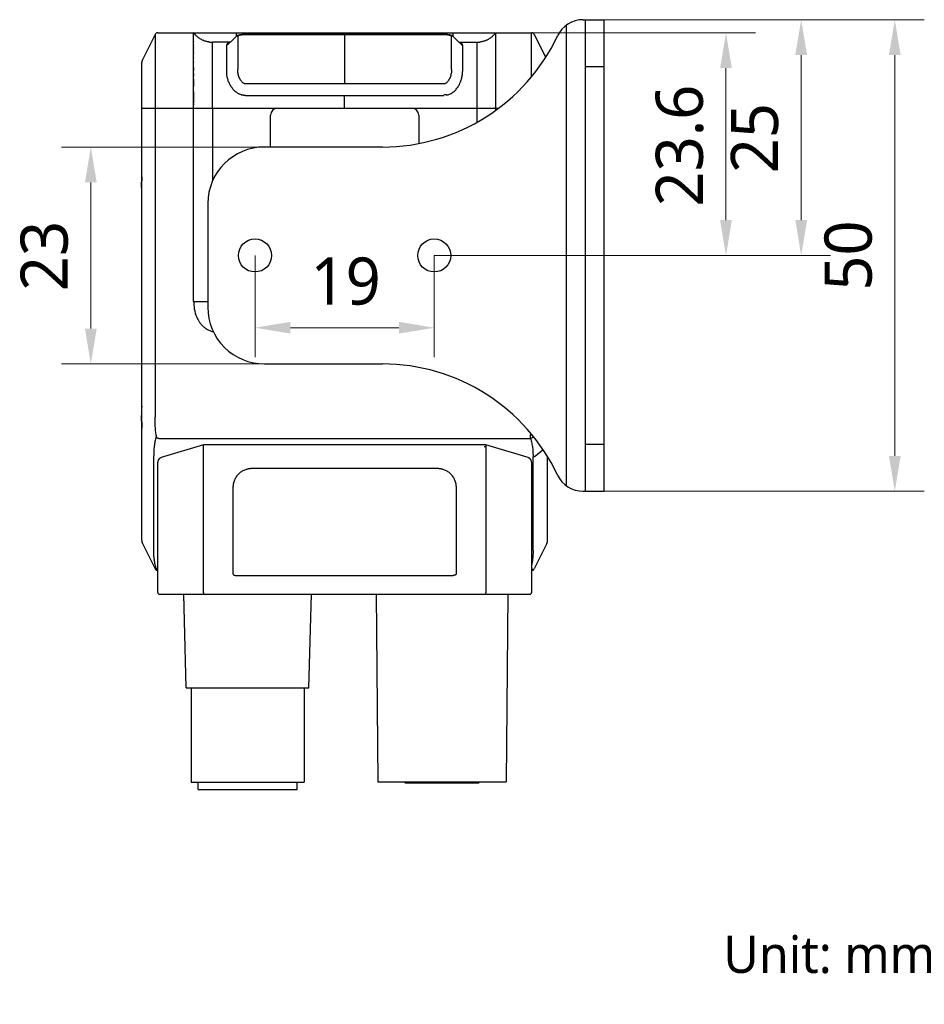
# Model space of a CAD drawing. Extents: x 1 to 383, y 56 to 366.
# Tile 22 of 28: x 225 to 302, y 147 to 231. Entities that reach past the tile are written whole.
import ezdxf

# ---------------------------------------------------------------- set-up
doc = ezdxf.new("R2010")
doc.units = 0
doc.header["$MEASUREMENT"] = 0
doc.layers.get('0').update_dxf_attribs({"linetype": 'CONTINUOUS'})
doc.layers.get('Defpoints').update_dxf_attribs({"linetype": 'CONTINUOUS'})
doc.layers.add('20_ALL_FEATURES', color=7, linetype='CONTINUOUS')
doc.layers.add('51__DRAFT_DIMS', color=7, linetype='CONTINUOUS')
doc.styles.get("Standard").update_dxf_attribs({"font": 'Roboto-Regular.ttf'})
doc.styles.add('尺寸值样式', font='Roboto-Regular.ttf', dxfattribs={"height": 4})
doc.dimstyles.new('1直线标注', dxfattribs={"dimtxt": 4, "dimasz": 3, "dimexe": 2.5, "dimexo": 0, "dimtad": 1, "dimdec": 1, "dimlfac": 1.25, "dimdsep": 46, "dimtxsty": '尺寸值样式', "dimcen": 0, "dimclrd": 8, "dimclre": 8, "dimclrt": 7, "dimadec": 0, "dimazin": 0, "dimtp": 0.001, "dimtm": 0.001, "dimtfac": 1, "dimtdec": 1, "dimtmove": 0, "dimatfit": 0, "dimldrblk": '_FILLED', "dimfxl": 1, "dimtolj": 1, "dimlwd": 15, "dimlwe": 15, "dimarcsym": 0})

# ---------------------------------------------------------------- blocks, each defined once
blk = doc.blocks.new('*D469')
at = {"layer": '51__DRAFT_DIMS', "color": 8, "lineweight": 15}
for p, q in [((245.096, 210.792), (245.096, 202.166)), ((260.296, 210.792), (260.296, 202.166)), ((248.096, 204.666), (257.296, 204.666))]:
    blk.add_line(p, q, dxfattribs=at)
at = {"layer": '51__DRAFT_DIMS', "color": 8}
for points in [[(248.096, 205.166), (248.096, 204.166), (245.096, 204.666)], [(257.296, 204.166), (257.296, 205.166), (260.296, 204.666)]]:
    blk.add_solid(points, dxfattribs=at)
at = {"layer": 'Defpoints', "color": 0}
for p in [(245.096, 210.792), (260.296, 210.792), (260.296, 204.666)]:
    blk.add_point(p, dxfattribs=at)
at = {"layer": '51__DRAFT_DIMS', "color": 7, "insert": (252.778, 210.624), "char_height": 4, "attachment_point": 2, "line_spacing_factor": 0.9, "style": '尺寸值样式'}
blk.add_mtext('\\A1;19', dxfattribs=at)
blk = doc.blocks.new('_FILLED')
at = {"color": 0, "linetype": 'ByBlock'}
blk.add_solid([(0, 0), (-1, 0.167), (-1, -0.167)], dxfattribs=at)
blk = doc.blocks.new('*D470')
at = {"layer": '51__DRAFT_DIMS', "color": 8, "lineweight": 15}
for p, q in [((245.896, 219.992), (228.677, 219.992)), ((231.177, 216.992), (231.177, 204.592)), ((245.896, 201.592), (228.677, 201.592))]:
    blk.add_line(p, q, dxfattribs=at)
at = {"layer": '51__DRAFT_DIMS', "color": 8}
for points in [[(231.677, 216.992), (230.677, 216.992), (231.177, 219.992)], [(230.677, 204.592), (231.677, 204.592), (231.177, 201.592)]]:
    blk.add_solid(points, dxfattribs=at)
at = {"layer": 'Defpoints', "color": 0}
for p in [(245.896, 219.992), (231.177, 201.592), (245.896, 201.592)]:
    blk.add_point(p, dxfattribs=at)
at = {"layer": '51__DRAFT_DIMS', "color": 7, "insert": (225.218, 210.748), "char_height": 4, "attachment_point": 2, "rotation": 90, "line_spacing_factor": 0.9, "style": '尺寸值样式'}
blk.add_mtext('\\A1;23', dxfattribs=at)
blk = doc.blocks.new('*D471')
at = {"layer": '51__DRAFT_DIMS', "color": 8, "lineweight": 15}
for p, q in [((268.547, 229.683), (287.524, 229.683)), ((285.024, 226.683), (285.024, 213.792)), ((260.296, 210.792), (287.524, 210.792))]:
    blk.add_line(p, q, dxfattribs=at)
at = {"layer": '51__DRAFT_DIMS', "color": 8}
for points in [[(285.524, 226.683), (284.524, 226.683), (285.024, 229.683)], [(284.524, 213.792), (285.524, 213.792), (285.024, 210.792)]]:
    blk.add_solid(points, dxfattribs=at)
at = {"layer": 'Defpoints', "color": 0}
for p in [(268.547, 229.683), (260.296, 210.792), (285.024, 210.792)]:
    blk.add_point(p, dxfattribs=at)
at = {"layer": '51__DRAFT_DIMS', "color": 7, "insert": (279.066, 220.116), "char_height": 4, "attachment_point": 2, "rotation": 90, "line_spacing_factor": 0.9, "style": '尺寸值样式'}
blk.add_mtext('\\A1;23.6', dxfattribs=at)
blk = doc.blocks.new('*D472')
at = {"layer": '51__DRAFT_DIMS', "color": 8, "lineweight": 15}
for p, q in [((274.696, 230.792), (293.899, 230.792)), ((291.399, 227.792), (291.399, 213.792)), ((260.296, 210.792), (293.899, 210.792))]:
    blk.add_line(p, q, dxfattribs=at)
at = {"layer": '51__DRAFT_DIMS', "color": 8}
for points in [[(291.899, 227.792), (290.899, 227.792), (291.399, 230.792)], [(290.899, 213.792), (291.899, 213.792), (291.399, 210.792)]]:
    blk.add_solid(points, dxfattribs=at)
at = {"layer": 'Defpoints', "color": 0}
for p in [(274.696, 230.792), (260.296, 210.792), (291.399, 210.792)]:
    blk.add_point(p, dxfattribs=at)
at = {"layer": '51__DRAFT_DIMS', "color": 7, "insert": (285.44, 220.748), "char_height": 4, "attachment_point": 2, "rotation": 90, "line_spacing_factor": 0.9, "style": '尺寸值样式'}
blk.add_mtext('\\A1;25', dxfattribs=at)
blk = doc.blocks.new('*D473')
at = {"layer": '51__DRAFT_DIMS', "color": 8, "lineweight": 15}
for p, q in [((274.696, 230.792), (301.837, 230.792)), ((299.337, 227.792), (299.337, 193.792)), ((274.696, 190.792), (301.837, 190.792))]:
    blk.add_line(p, q, dxfattribs=at)
at = {"layer": '51__DRAFT_DIMS', "color": 8}
for points in [[(299.837, 227.792), (298.837, 227.792), (299.337, 230.792)], [(298.837, 193.792), (299.837, 193.792), (299.337, 190.792)]]:
    blk.add_solid(points, dxfattribs=at)
at = {"layer": 'Defpoints', "color": 0}
for p in [(274.696, 230.792), (274.696, 190.792), (299.337, 190.792)]:
    blk.add_point(p, dxfattribs=at)
at = {"layer": '51__DRAFT_DIMS', "color": 7, "insert": (293.379, 210.785), "char_height": 4, "attachment_point": 2, "rotation": 90, "line_spacing_factor": 0.9, "style": '尺寸值样式'}
blk.add_mtext('\\A1;50', dxfattribs=at)

msp = doc.modelspace()

# ---------------------------------------------------------------- linework, layer by layer
at = {"layer": '20_ALL_FEATURES'}
for p, q in [((272.90865, 230.79245), (274.69571, 230.79245)), ((273.09571, 230.79245), (273.09571, 190.79245)), ((274.69571, 190.79245), (274.69571, 230.79245)), ((236.7972, 229.6783), (236.7972, 229.67788)), ((236.79918, 229.6783), (236.7972, 229.6783)), ((236.84401, 229.68254), (268.54738, 229.68254)), ((239.89568, 206.88254), (239.89569, 229.68254)), ((243.49568, 229.68254), (243.49568, 229.35663)), ((252.6957, 229.68254), (252.6957, 229.54131)), ((261.89571, 229.35663), (261.89571, 229.68254)), ((265.49571, 229.68255), (265.49571, 223.09624)), ((268.59419, 229.6783), (268.59229, 229.6783)), ((268.59419, 229.67789), (268.59419, 229.6783)), ((271.49571, 191.25245), (271.49571, 230.33246)), ((236.62934, 229.54987), (235.55082, 227.39282)), ((236.6541, 229.58985), (236.65327, 229.5882)), ((236.65445, 229.58967), (236.6541, 229.58985)), ((239.89565, 229.06519), (239.89565, 229.04312)), ((239.89567, 229.66872), (239.89567, 229.66369)), ((239.89568, 229.58735), (239.89568, 229.57613)), ((239.89568, 229.56454), (239.89568, 229.55253)), ((239.89568, 229.52746), (239.89568, 229.51435)), ((239.89569, 229.48702), (239.89569, 229.47274)), ((243.0053, 228.88254), (241.49568, 228.88254)), ((243.20681, 229.07722), (242.77323, 228.65857)), ((243.49291, 229.35413), (243.20681, 229.07722)), ((243.62821, 229.34641), (243.62821, 226.55842)), ((244.31287, 229.54131), (244.28323, 229.5412)), ((244.31287, 229.54039), (244.31287, 229.54131)), ((244.31287, 229.54039), (261.07852, 229.54039)), ((252.6957, 229.54039), (252.6957, 225.33899)), ((261.07852, 229.54039), (261.07852, 229.54131)), ((261.76317, 226.55926), (261.76318, 229.3465)), ((262.18426, 229.07753), (261.89848, 229.35413)), ((262.61807, 228.65866), (262.18426, 229.07753)), ((262.38609, 228.88254), (263.89571, 228.88254)), ((268.73729, 229.58985), (268.73693, 229.58967)), ((268.73815, 229.58813), (268.73729, 229.58985)), ((268.76205, 229.54987), (268.75677, 229.55982)), ((268.76205, 229.54987), (269.73808, 227.59781)), ((239.89565, 228.75826), (239.89565, 228.73289)), ((239.89565, 228.43654), (239.89566, 228.40777)), ((239.89567, 228.62883), (239.89568, 228.60217)), ((239.89567, 228.31881), (239.89568, 228.28817)), ((242.69568, 226.38425), (242.69568, 228.67079)), ((262.65571, 228.58461), (262.65534, 228.58708)), ((262.69571, 228.67078), (262.69571, 226.38425)), ((235.49994, 227.24477), (235.49994, 227.22521)), ((235.5028, 227.24477), (235.49994, 227.24477)), ((235.50276, 227.24477), (235.49994, 227.24477)), ((235.52513, 227.33192), (235.51638, 227.31442)), ((235.51638, 227.31442), (235.5189, 227.31316)), ((235.51638, 227.31442), (235.51894, 227.31314)), ((235.55082, 227.39282), (235.54814, 227.38739)), ((239.89565, 227.59554), (239.89565, 227.55224)), ((239.89567, 227.952), (239.89568, 227.91513)), ((239.89575, 227.22621), (239.89575, 227.17637)), ((235.49568, 186.60422), (235.49568, 227.15924)), ((239.89568, 226.48818), (239.89569, 226.42251)), ((274.69571, 226.79245), (273.09571, 226.79245)), ((239.89567, 225.73568), (239.89567, 225.64322)), ((239.89572, 225.22558), (239.89572, 225.11329)), ((261.07844, 225.33899), (244.31294, 225.33899)), ((243.92748, 224.42074), (244.04953, 224.42128)), ((244.29358, 224.36227), (261.09823, 224.36227)), ((252.69569, 223.28254), (252.69569, 224.36227)), ((261.34282, 224.42127), (261.46401, 224.42074)), ((235.49568, 223.28254), (265.74911, 223.28255)), ((236.62934, 223.28254), (236.62934, 197.0914)), ((239.8957, 223.64757), (239.89571, 223.5492)), ((241.49568, 223.28251), (241.49603, 217.11091)), ((258.41571, 223.26236), (246.97571, 223.26236)), ((263.89571, 223.28255), (263.89566, 222.07657)), ((246.41571, 219.99245), (246.41571, 222.70236)), ((258.97571, 222.70236), (258.97571, 220.28432)), ((255.89571, 219.99245), (245.89571, 219.99245)), ((235.48816, 217.17222), (235.48395, 217.00791)), ((235.49141, 217.32713), (235.48816, 217.17222)), ((235.49372, 217.46352), (235.49141, 217.32713)), ((235.47899, 216.55117), (235.47899, 197.21391)), ((235.49568, 216.55117), (235.47899, 216.55117)), ((241.09571, 215.19245), (241.09571, 206.39245)), ((239.89568, 206.88254), (241.09571, 206.88254)), ((245.89571, 201.59245), (255.89571, 201.59245)), ((235.49568, 197.98488), (235.55082, 197.98488)), ((235.47899, 197.21391), (235.49568, 197.21391)), ((235.48395, 196.75717), (235.489, 196.55625)), ((235.489, 196.55625), (235.4915, 196.43349)), ((235.4915, 196.43349), (235.49387, 196.29109)), ((235.49387, 196.29109), (235.49568, 196.15783)), ((268.62661, 195.53016), (268.45656, 195.55332)), ((236.93032, 195.27048), (268.46107, 195.27048)), ((240.74226, 194.72467), (237.1403, 193.64407)), ((264.5372, 194.74154), (240.8572, 194.74154)), ((273.09571, 194.79245), (274.69571, 194.79245)), ((236.50934, 185.8611), (236.50934, 193.7967)), ((240.74226, 182.21467), (240.74226, 194.57141)), ((264.65214, 194.57141), (264.65214, 182.21467)), ((268.88205, 193.7967), (269.51828, 194.32377)), ((236.8572, 182.21467), (236.8572, 193.26154)), ((268.5372, 193.26157), (268.5372, 182.21467)), ((268.66738, 185.76729), (268.66738, 193.70289)), ((269.8957, 186.60219), (269.89571, 193.73401)), ((272.90865, 190.79245), (274.69571, 190.79245)), ((235.49568, 187.212), (235.49567, 187.2113)), ((269.89572, 187.21123), (269.89571, 187.21174)), ((235.49568, 186.60584), (235.4957, 186.60084)), ((235.49722, 186.56581), (235.49893, 186.54761)), ((235.49893, 186.54761), (235.50121, 186.52999)), ((235.49994, 186.53957), (235.49994, 186.52031)), ((235.49994, 186.52031), (235.5028, 186.52031)), ((235.5189, 186.45192), (235.51638, 186.45066)), ((235.51638, 186.45066), (235.52513, 186.43316)), ((235.55082, 186.37226), (235.55096, 186.37199)), ((235.55082, 186.37226), (236.62934, 184.21521)), ((269.84057, 186.37226), (268.76205, 184.21521)), ((269.84044, 186.372), (269.84057, 186.37226)), ((269.86626, 186.43316), (269.87501, 186.45066)), ((269.87501, 186.45066), (269.87248, 186.45193)), ((269.8887, 186.52031), (269.89145, 186.52031)), ((269.89003, 186.52895), (269.89234, 186.54657)), ((269.89145, 186.52031), (269.89145, 186.53951)), ((269.89234, 186.54657), (269.89406, 186.56426)), ((269.89406, 186.56426), (269.89517, 186.58201)), ((269.89517, 186.58201), (269.89568, 186.59978)), ((269.89568, 186.59978), (269.89571, 186.60584)), ((236.65324, 184.17695), (236.6541, 184.17523)), ((236.6541, 184.17523), (236.65446, 184.17541)), ((236.7972, 184.08719), (236.7972, 184.08679)), ((236.7972, 184.08679), (236.7991, 184.08679)), ((236.84188, 184.08255), (236.8572, 184.08254)), ((236.84401, 184.08254), (236.84188, 184.08255)), ((268.5372, 184.08254), (268.54738, 184.08254)), ((268.59221, 184.08679), (268.59419, 184.08679)), ((268.59419, 184.08679), (268.59419, 184.0872)), ((268.73694, 184.17541), (268.73729, 184.17523)), ((268.73729, 184.17523), (268.73812, 184.17689)), ((243.48838, 183.65467), (261.90602, 183.65467)), ((237.0172, 182.05467), (268.3772, 182.05467)), ((239.27117, 174.12474), (239.06351, 182.05467)), ((249.67117, 174.12474), (249.87882, 182.05467)), ((255.37223, 182.05467), (255.51116, 166.13467)), ((266.5301, 182.05467), (266.39116, 166.13467)), ((239.27117, 174.12474), (249.67117, 174.12474)), ((239.67117, 174.12474), (239.67117, 166.12474)), ((249.27117, 174.12474), (249.27117, 166.12474)), ((239.67117, 166.12474), (249.27117, 166.12474)), ((240.27116, 165.48474), (240.27116, 166.12474)), ((240.27116, 165.48474), (248.67116, 165.48474)), ((248.67116, 165.48474), (248.67116, 166.12474)), ((255.51116, 166.13467), (266.39116, 166.13467)), ((257.75116, 166.13467), (257.83116, 166.05467)), ((257.83116, 166.05467), (264.07116, 166.05467)), ((264.07116, 166.05467), (264.15116, 166.13467))]:
    msp.add_line(p, q, dxfattribs=at)
for points in [[(239.89568, 229.68254), (239.89567, 229.68247), (239.89567, 229.68218)], [(241.21245, 228.89956), (241.17519, 228.90452), (241.11841, 228.91338), (241.06248, 228.92373), (241.00739, 228.93554), (240.95313, 228.94883), (240.8997, 228.96357), (240.84706, 228.97977), (240.79522, 228.99742), (240.74418, 229.01653), (240.6939, 229.03709), (240.64439, 229.0591), (240.59565, 229.08256), (240.54758, 229.10752), (240.50021, 229.13395), (240.45353, 229.16189), (240.40736, 229.19144), (240.36172, 229.22263), (240.31663, 229.25548), (240.27195, 229.2901), (240.2277, 229.32656), (240.18391, 229.36486), (240.14048, 229.40517), (240.09742, 229.44754), (240.05476, 229.49201), (240.01244, 229.53873), (239.97046, 229.58782), (239.92888, 229.63929), (239.89569, 229.68254)], [(265.49569, 229.68253), (265.46565, 229.6433), (265.42729, 229.59551), (265.38859, 229.54977), (265.3496, 229.50605), (265.31033, 229.46429), (265.27071, 229.42435), (265.23079, 229.38621), (265.19057, 229.34981), (265.14998, 229.31503), (265.10902, 229.28184), (265.06773, 229.25022), (265.02601, 229.22006), (264.98387, 229.19134), (264.94132, 229.16404), (264.89824, 229.13805), (264.85461, 229.11338), (264.81047, 229.09001), (264.76569, 229.06788), (264.72026, 229.04699), (264.6742, 229.02735), (264.62746, 229.00893), (264.58005, 228.99175), (264.53196, 228.97581), (264.48316, 228.9611), (264.43365, 228.94763), (264.38343, 228.93541), (264.33246, 228.92444), (264.28075, 228.91472), (264.22828, 228.90627), (264.17503, 228.89908), (264.14701, 228.89585)], [(268.56803, 229.68165), (268.55692, 229.68235), (268.54738, 229.68254)], [(268.75674, 229.55989), (268.75107, 229.56948), (268.74496, 229.57879), (268.73844, 229.58779), (268.7315, 229.5965), (268.72416, 229.60487), (268.71645, 229.61288), (268.70837, 229.62054), (268.69994, 229.62781), (268.6912, 229.63468), (268.68214, 229.64114), (268.67278, 229.64718), (268.66317, 229.65276), (268.6533, 229.65791), (268.6432, 229.66259), (268.6329, 229.66679), (268.62241, 229.67051), (268.61176, 229.67375), (268.60098, 229.67648), (268.59007, 229.67871), (268.57908, 229.68044), (268.56803, 229.68165)], [(239.89567, 228.95222), (239.89568, 228.92885), (239.89568, 228.90524)], [(244.13765, 229.53696), (244.11253, 229.53553), (244.08686, 229.53387), (244.06091, 229.53197), (244.03465, 229.52982), (244.00776, 229.52736), (243.9804, 229.52456), (243.95256, 229.5214), (243.92373, 229.51776), (243.89425, 229.5136), (243.8641, 229.50885), (243.83241, 229.50323), (243.79941, 229.4966), (243.76546, 229.48881), (243.72993, 229.47944), (243.69124, 229.46754), (243.65198, 229.45319), (243.61673, 229.43788), (243.58639, 229.42237), (243.55901, 229.4061), (243.53413, 229.38898), (243.51155, 229.37106), (243.49274, 229.35396)], [(244.28323, 229.5412), (244.26296, 229.54099), (244.24267, 229.54066), (244.22241, 229.54022), (244.20223, 229.53967), (244.1822, 229.53899), (244.16239, 229.53818), (244.13765, 229.53696)], [(261.22976, 229.53814), (261.20994, 229.53896), (261.18991, 229.53964), (261.16974, 229.5402), (261.14948, 229.54065), (261.1292, 229.54098), (261.10895, 229.54119), (261.08881, 229.5413), (244.31287, 229.54131)], [(261.89864, 229.35397), (261.88008, 229.37086), (261.85763, 229.38871), (261.8329, 229.40577), (261.80567, 229.422), (261.77547, 229.43749), (261.74035, 229.45282), (261.70118, 229.46719), (261.66257, 229.47913), (261.62704, 229.48854), (261.59302, 229.49637), (261.55996, 229.50304), (261.52824, 229.50869), (261.49807, 229.51346), (261.46856, 229.51763), (261.43972, 229.52129), (261.41188, 229.52446), (261.3845, 229.52727), (261.3576, 229.52975), (261.33134, 229.53191), (261.30538, 229.53381), (261.27969, 229.53548), (261.25457, 229.53692), (261.22976, 229.53814)], [(239.89566, 228.0933), (239.89566, 228.05888), (239.89566, 228.02386)], [(235.49617, 227.18201), (235.4957, 227.16424), (235.49568, 227.15924)], [(235.54814, 227.38739), (235.54065, 227.37127), (235.5337, 227.35489), (235.52733, 227.3383), (235.52152, 227.32151), (235.51628, 227.30452), (235.51163, 227.28736), (235.50757, 227.27007), (235.50409, 227.25263), (235.50121, 227.23509), (235.49893, 227.21747), (235.49725, 227.19977), (235.49617, 227.18201)], [(239.89566, 226.7371), (239.89566, 226.6768), (239.89567, 226.61522), (239.89567, 226.55236)], [(239.89567, 225.64322), (239.89569, 225.44566), (239.89572, 225.22558)], [(239.89568, 226.21629), (239.89568, 226.14345), (239.89568, 226.06838), (239.89568, 225.9902)], [(239.89567, 224.68274), (239.89568, 224.58664), (239.89568, 224.48925), (239.89567, 223.96428)], [(239.89567, 223.96428), (239.89567, 223.85556), (239.89568, 223.75031)], [(240.8572, 194.74154), (240.85367, 194.74152), (240.83845, 194.74109), (240.82317, 194.74009), (240.8079, 194.73848), (240.79264, 194.73629), (240.77743, 194.7335), (240.76228, 194.73011), (240.74725, 194.72613), (240.74226, 194.72467)], [(264.65214, 194.72467), (264.64806, 194.72587), (264.63305, 194.72988), (264.61793, 194.7333), (264.60273, 194.73613), (264.58748, 194.73836), (264.5722, 194.74), (264.55693, 194.74105), (264.5417, 194.74151), (264.5372, 194.74154)], [(268.5372, 193.26157), (268.5371, 193.27065), (268.53615, 193.29054), (268.53425, 193.31015), (268.53141, 193.32944), (268.52767, 193.34837), (268.52307, 193.36692), (268.51766, 193.38503), (268.51147, 193.4027), (268.50452, 193.41993), (268.49683, 193.4367), (268.48844, 193.45298), (268.47937, 193.46873), (268.46969, 193.48392), (268.45941, 193.49856), (268.44857, 193.51264), (268.43718, 193.52616), (268.42529, 193.53908), (268.41292, 193.5514), (268.40009, 193.56308), (268.38685, 193.57412), (268.37323, 193.58451), (268.35927, 193.59423), (268.345, 193.6033), (268.33046, 193.61172), (268.3157, 193.61947), (268.30077, 193.62654), (268.28569, 193.63294), (268.2705, 193.63867), (268.25523, 193.64373), (264.65214, 194.72467)], [(237.1403, 193.64407), (237.12506, 193.63907), (237.10991, 193.63341), (237.09488, 193.6271), (237.08001, 193.62011), (237.06529, 193.61246), (237.05078, 193.60414), (237.03653, 193.59516), (237.02257, 193.58552), (237.00893, 193.57521), (236.99564, 193.56424), (236.98275, 193.5526), (236.97028, 193.5403), (236.95828, 193.52736), (236.94676, 193.51378), (236.93575, 193.49959), (236.9253, 193.4848), (236.91545, 193.46942), (236.90622, 193.45344), (236.89766, 193.43688), (236.88985, 193.41985), (236.88282, 193.40239), (236.87657, 193.38451), (236.87115, 193.36626), (236.86657, 193.34766), (236.86288, 193.32876), (236.8601, 193.30964), (236.85824, 193.29037), (236.85731, 193.27095), (236.8572, 193.26156)], [(235.4957, 186.60084), (235.49617, 186.58307), (235.49722, 186.56581)], [(235.50087, 186.53239), (235.50277, 186.52003), (235.50659, 186.49963), (235.51123, 186.47932), (235.5167, 186.45916), (235.52298, 186.43919), (235.53008, 186.41942), (235.53799, 186.3999), (235.5467, 186.38067), (235.55089, 186.3721)], [(235.50121, 186.52999), (235.50409, 186.51245), (235.50757, 186.49502), (235.51163, 186.47772)], [(235.51628, 186.46056), (235.52152, 186.44357), (235.52733, 186.42678), (235.5337, 186.41019), (235.54065, 186.39381), (235.54433, 186.38588)], [(269.8405, 186.3721), (269.84424, 186.37973), (269.85297, 186.3989), (269.86092, 186.4184), (269.86807, 186.43816), (269.8744, 186.45815), (269.87992, 186.47837), (269.88462, 186.49876), (269.88849, 186.51928), (269.89071, 186.53373)], [(269.84714, 186.38605), (269.85031, 186.39285), (269.85729, 186.40921), (269.8637, 186.42579), (269.86954, 186.44257), (269.87481, 186.45955)], [(269.8795, 186.4767), (269.8836, 186.49399), (269.88711, 186.51141), (269.89003, 186.52895)], [(236.80926, 184.08507), (236.81031, 184.08492), (236.82082, 184.08366), (236.83135, 184.08287), (236.84188, 184.08255)], [(268.54738, 184.08254), (268.55798, 184.08277), (268.56864, 184.08348), (268.57928, 184.08467), (268.5811, 184.08492)]]:
    msp.add_lwpolyline(points, dxfattribs=at)
for centre in [(245.09571, 210.79245), (260.29571, 210.79245)]:
    msp.add_circle(centre, 1.4, dxfattribs=at)
for centre, radius, start, end in [((272.90865, 228.39245), 2.4, 90.0000001, 154.8156636), ((236.84401, 229.44254), 0.24, 90, 153.4349488), ((236.7972, 229.5183), 0.16, 90.1066196, 153.4349488), ((268.54738, 229.44254), 0.24, 26.5650512, 90), ((268.59419, 229.5183), 0.16, 26.6716708, 90), ((244.30943, 226.60572), 2.93488, 92.8522578, 93.2962957), ((244.15446, 229.48453), 0.05319, 80.3422485, 92.9592166), ((255.89571, 236.39245), 16.4, 270.0000001, 334.8156636), ((261.08215, 226.60942), 2.93117, 86.7793544, 87.1477276), ((261.23694, 229.48459), 0.05313, 87.0418761, 99.6654923), ((263.89872, 231.20514), 2.3226, 269.9258129, 276.1367204), ((236.01798, 227.15924), 0.5223, 153.4349488, 180), ((235.6557, 227.24477), 0.15576, 153.4352688, 179.999684), ((261.10163, 158.97781), 65.44391, 89.7888391, 89.9988854), ((246.97571, 222.70236), 0.56, 90, 180), ((258.41571, 222.70236), 0.56, 0, 90), ((245.89571, 215.19245), 4.8, 90.0000001, 180), ((245.89571, 206.39245), 4.8, 180, 270.0000001), ((255.89571, 185.19245), 16.4, 25.1843366, 90.0000001), ((258.15868, 196.95681), 10.39308, 352.2390204, 353.1212371), ((272.90865, 193.19245), 2.4, 205.1843366, 270.0000001), ((236.01798, 186.60584), 0.5223, 180, 206.5650512), ((235.6557, 186.52031), 0.15576, 180.00032, 206.5647352), ((269.37341, 186.60584), 0.5223, 333.4349488, 0), ((269.7357, 186.52031), 0.15576, 333.4352688, 359.999684), ((236.84401, 184.32254), 0.24, 206.5650512, 270), ((236.7972, 184.24679), 0.16, 206.6716708, 270), ((236.88282, 184.47523), 0.27886, 263.384394, 264.7254018), ((268.45521, 184.321), 0.23876, 290.0871538, 336.5476241), ((268.54738, 184.32254), 0.24, 270, 333.4349488), ((268.59419, 184.24679), 0.16, 270.1066196, 333.4349488), ((237.0172, 182.21467), 0.16, 180, 270), ((268.3772, 182.21467), 0.16, 270, 0)]:
    msp.add_arc(centre, radius, start, end, dxfattribs=at)
for points, knots in [([(268.54534, 225.95493), (268.54497, 226.12312), (268.54411, 226.45625), (268.54262, 226.94873), (268.54108, 227.42347), (268.53971, 227.87034), (268.53885, 228.27663), (268.53888, 228.63024), (268.53978, 228.92393), (268.54116, 229.1574), (268.54252, 229.31616), (268.5436, 229.41712), (268.54431, 229.47554), (268.54497, 229.52394), (268.54553, 229.56343), (268.54601, 229.59516), (268.5464, 229.62025), (268.5467, 229.63971), (268.54694, 229.65445), (268.54711, 229.66523), (268.54722, 229.67207), (268.54729, 229.67607), (268.54732, 229.67816), (268.54734, 229.67974), (268.54737, 229.6809), (268.54736, 229.68166), (268.54741, 229.6822), (268.54735, 229.68238), (268.54741, 229.68254), (268.54738, 229.68254)], [0, 0, 0, 0, 0.13536453, 0.26809605, 0.3963489, 0.51743055, 0.62774253, 0.72332592, 0.80200983, 0.86410723, 0.91122013, 0.92978676, 0.94536366, 0.95824221, 0.96873492, 0.97714914, 0.98378376, 0.98892582, 0.99281473, 0.99564732, 0.99760742, 0.9983155, 0.99886908, 0.9992875, 0.99959005, 0.99979527, 0.9999205, 0.99998299, 1, 1, 1, 1]), ([(236.62934, 229.54987), (236.62932, 229.54983), (236.62934, 229.54962), (236.62932, 229.54914), (236.62935, 229.54819), (236.62937, 229.54665), (236.6294, 229.54432), (236.62942, 229.54104), (236.62944, 229.53664), (236.62947, 229.52804), (236.62956, 229.51312), (236.62973, 229.48909), (236.62981, 229.45545), (236.63001, 229.40995), (236.63038, 229.35004), (236.63077, 229.27311), (236.63109, 229.17672), (236.63163, 229.05856), (236.63192, 228.91657), (236.6324, 228.74879), (236.63275, 228.554), (236.63268, 228.33217), (236.63292, 228.08486), (236.63223, 227.81547), (236.6317, 227.5282), (236.63163, 227.2272), (236.63103, 226.91589), (236.63067, 226.59699), (236.6304, 226.27273), (236.62991, 225.83413), (236.62977, 225.39284), (236.62949, 224.94994), (236.62936, 224.28315), (236.62935, 223.7273), (236.62934, 223.28254)], [0, 0, 0, 0, 0.00002217, 0.0000932, 0.00023549, 0.00047367, 0.00083573, 0.00134979, 0.00204264, 0.00294055, 0.00546556, 0.00918703, 0.0144441, 0.02156561, 0.03096974, 0.04311839, 0.058393, 0.077108, 0.09967708, 0.12636314, 0.15741868, 0.19291815, 0.23254399, 0.27580174, 0.32186581, 0.37005242, 0.41988548, 0.47088087, 0.52270181, 0.5750978, 0.68082818, 0.73393187, 0.78710463, 1, 1, 1, 1]), ([(241.49568, 223.28252), (241.49575, 223.49564), (241.49534, 223.81432), (241.49472, 224.23772), (241.49428, 224.55196), (241.4941, 224.86387), (241.49452, 225.27475), (241.49553, 225.77927), (241.49581, 226.2757), (241.49525, 226.66018), (241.49453, 226.93416), (241.49396, 227.1944), (241.49392, 227.4381), (241.4951, 227.66361), (241.49577, 227.86926), (241.49522, 228.05299), (241.49402, 228.21354), (241.49391, 228.3514), (241.49445, 228.46852), (241.49517, 228.56661), (241.49563, 228.64727), (241.49574, 228.71216), (241.49548, 228.76318), (241.495, 228.80233), (241.49455, 228.82843), (241.49429, 228.84478), (241.49418, 228.85408), (241.49417, 228.86166), (241.49427, 228.86771), (241.49445, 228.87242), (241.49468, 228.87597), (241.49491, 228.87855), (241.49514, 228.88035), (241.49531, 228.88144), (241.49553, 228.88216), (241.4956, 228.88237), (241.4957, 228.88254), (241.49568, 228.88254)], [0, 0, 0, 0, 0.11416816, 0.17071333, 0.22681822, 0.28250847, 0.33780243, 0.44692309, 0.55278046, 0.60374236, 0.65289115, 0.69954871, 0.74315411, 0.78344216, 0.82035599, 0.85332255, 0.88186504, 0.90636214, 0.92717765, 0.94460754, 0.95891026, 0.97038505, 0.97936837, 0.98624279, 0.99136125, 0.99335077, 0.99500167, 0.99634476, 0.99741269, 0.99824175, 0.99886682, 0.99931993, 0.99963079, 0.99982754, 0.99993836, 0.99998891, 1, 1, 1, 1]), ([(243.62821, 229.34628), (243.62823, 229.35297), (243.62967, 229.36633), (243.63628, 229.38551), (243.64705, 229.40337), (243.66173, 229.41991), (243.68016, 229.43524), (243.71128, 229.45511), (243.7606, 229.47658), (243.83203, 229.49722), (243.91954, 229.5142), (244.02413, 229.52752), (244.09985, 229.53339), (244.14067, 229.53575)], [0, 0, 0, 0, 0.0344696, 0.06852179, 0.10367003, 0.14115356, 0.18190365, 0.22672208, 0.33089355, 0.45737087, 0.60907399, 0.78943456, 1, 1, 1, 1]), ([(244.16339, 229.53696), (244.18752, 229.53817), (244.23735, 229.53984), (244.28719, 229.54039), (244.31287, 229.54039)], [0, 0, 0, 0, 0.48488897, 1, 1, 1, 1]), ([(261.07852, 229.54039), (261.1042, 229.54039), (261.15405, 229.53984), (261.20387, 229.53817), (261.22801, 229.53697)], [0, 0, 0, 0, 0.5151046, 1, 1, 1, 1]), ([(261.24683, 229.53597), (261.28792, 229.53366), (261.36415, 229.52783), (261.46946, 229.51458), (261.5576, 229.49765), (261.62955, 229.47702), (261.67924, 229.45557), (261.71062, 229.43569), (261.72921, 229.42035), (261.74403, 229.40378), (261.75491, 229.38589), (261.76163, 229.36666), (261.76313, 229.35327), (261.76318, 229.34655)], [0, 0, 0, 0, 0.21060381, 0.39110661, 0.54291449, 0.6694439, 0.77362579, 0.81842884, 0.85914593, 0.89658008, 0.93166358, 0.96563344, 1, 1, 1, 1]), ([(263.89571, 228.88254), (263.89569, 228.88254), (263.89577, 228.88237), (263.89586, 228.88216), (263.89607, 228.88145), (263.89626, 228.88035), (263.89649, 228.87855), (263.89671, 228.87598), (263.89692, 228.87242), (263.8971, 228.86772), (263.89721, 228.86167), (263.89722, 228.85409), (263.89712, 228.84479), (263.89685, 228.82844), (263.89638, 228.80236), (263.8959, 228.76321), (263.89565, 228.71219), (263.89578, 228.6473), (263.89621, 228.56665), (263.89694, 228.46856), (263.89748, 228.35144), (263.89738, 228.21357), (263.89615, 228.05306), (263.89562, 227.86934), (263.8963, 227.66369), (263.89746, 227.43815), (263.89743, 227.19445), (263.89685, 226.93421), (263.89615, 226.66024), (263.89558, 226.27578), (263.89585, 225.77932), (263.89688, 225.27481), (263.89727, 224.86393), (263.89714, 224.55206), (263.89667, 224.23781), (263.8962, 223.92124), (263.89581, 223.60256), (263.89567, 223.38941), (263.89571, 223.28254)], [0, 0, 0, 0, 0.00001076, 0.00006085, 0.00017212, 0.00036901, 0.00067956, 0.00113255, 0.00175721, 0.00258622, 0.00365409, 0.00499672, 0.00664802, 0.00863821, 0.01375441, 0.02062258, 0.02960998, 0.04108614, 0.05538596, 0.07281609, 0.09363258, 0.11812851, 0.14667088, 0.17962101, 0.21654972, 0.25683689, 0.30044638, 0.34709795, 0.39625049, 0.44721277, 0.55305418, 0.66220473, 0.71747594, 0.77316365, 0.82927716, 0.88582011, 0.94274801, 1, 1, 1, 1]), ([(242.93624, 228.8159), (242.91932, 228.81252), (242.88731, 228.80539), (242.8424, 228.79255), (242.80319, 228.77798), (242.76971, 228.76146), (242.74201, 228.74273), (242.72011, 228.72148), (242.70424, 228.69745), (242.69785, 228.67978), (242.69568, 228.67079)], [0, 0, 0, 0, 0.17498026, 0.33253701, 0.47345436, 0.59872409, 0.71031048, 0.81135947, 0.90617037, 1, 1, 1, 1]), ([(262.69571, 228.67078), (262.69354, 228.67977), (262.68716, 228.69744), (262.67129, 228.72146), (262.64941, 228.74269), (262.62174, 228.76142), (262.58829, 228.77794), (262.54912, 228.7925), (262.50425, 228.80535), (262.47225, 228.81248), (262.45535, 228.81586)], [0, 0, 0, 0, 0.09384946, 0.1886808, 0.28974802, 0.40133075, 0.52658352, 0.66748304, 0.82503333, 1, 1, 1, 1]), ([(262.61807, 228.65866), (262.62309, 228.65382), (262.63231, 228.64361), (262.64709, 228.6205), (262.65342, 228.60062), (262.65546, 228.58713)], [0, 0, 0, 0, 0.25496934, 0.50096641, 1, 1, 1, 1]), ([(244.02489, 224.39349), (243.97265, 224.406), (243.89523, 224.42928), (243.79559, 224.46967), (243.6987, 224.51626), (243.60618, 224.57142), (243.5184, 224.63342), (243.45495, 224.68316), (243.39412, 224.73606), (243.31659, 224.81043), (243.22585, 224.90955), (243.12707, 225.03687), (243.03849, 225.17136), (242.96017, 225.31187), (242.89142, 225.45705), (242.83259, 225.60626), (242.78393, 225.75868), (242.74523, 225.91342), (242.71693, 226.06977), (242.69985, 226.22691), (242.69587, 226.33193), (242.69568, 226.38425)], [0, 0, 0, 0, 0.06286382, 0.09430929, 0.12575131, 0.18861159, 0.2200505, 0.25148592, 0.28291549, 0.31434347, 0.37717109, 0.43997292, 0.50273281, 0.56543744, 0.62806824, 0.69059376, 0.75297802, 0.81517775, 0.87712916, 0.93876556, 1, 1, 1, 1]), ([(244.1634, 225.37713), (244.1403, 225.38969), (244.09571, 225.41942), (244.03441, 225.47256), (243.97789, 225.53301), (243.90831, 225.62085), (243.83311, 225.74089), (243.73544, 225.9462), (243.66936, 226.16548), (243.63428, 226.38966), (243.62817, 226.50265), (243.62821, 226.55885)], [0, 0, 0, 0, 0.05856443, 0.11886272, 0.18041198, 0.24265578, 0.36830833, 0.49495812, 0.74848359, 0.87479633, 1, 1, 1, 1]), ([(261.76318, 226.55911), (261.76325, 226.44629), (261.74461, 226.27601), (261.68898, 226.05601), (261.63154, 225.89485), (261.55828, 225.74089), (261.48309, 225.62085), (261.41351, 225.53301), (261.35699, 225.47256), (261.29568, 225.41942), (261.25108, 225.38969), (261.22799, 225.37713)], [0, 0, 0, 0, 0.25132393, 0.37821746, 0.50511091, 0.63174078, 0.75737562, 0.81960893, 0.88115114, 0.94144285, 1, 1, 1, 1]), ([(261.36649, 224.39348), (261.41873, 224.406), (261.52193, 224.43695), (261.66959, 224.5025), (261.80834, 224.5851), (261.93765, 224.68168), (262.05676, 224.79051), (262.16552, 224.90955), (262.26431, 225.03686), (262.35287, 225.17135), (262.43123, 225.31184), (262.49994, 225.45706), (262.55879, 225.60625), (262.6075, 225.75866), (262.64612, 225.91342), (262.67438, 226.06977), (262.6916, 226.2269), (262.69552, 226.33192), (262.69571, 226.38425)], [0, 0, 0, 0, 0.06286824, 0.12572979, 0.18859355, 0.25144962, 0.31429647, 0.37712682, 0.43993029, 0.50269651, 0.56540618, 0.62803999, 0.69057039, 0.75295949, 0.81516347, 0.87712026, 0.93875994, 1, 1, 1, 1]), ([(244.31294, 225.33899), (244.28705, 225.33899), (244.23505, 225.34573), (244.18619, 225.36473), (244.16339, 225.37713)], [0, 0, 0, 0, 0.49944016, 1, 1, 1, 1]), ([(261.22799, 225.37713), (261.2052, 225.36473), (261.15634, 225.34573), (261.10434, 225.33899), (261.07845, 225.33899)], [0, 0, 0, 0, 0.50055195, 1, 1, 1, 1]), ([(244.29358, 224.36227), (244.24843, 224.3623), (244.1919, 224.36569), (244.12472, 224.37442), (244.09126, 224.37979), (244.05796, 224.38611), (244.03587, 224.39086), (244.02489, 224.39349)], [0, 0, 0, 0, 0.4998821, 0.6249133, 0.7499434, 0.87497248, 1, 1, 1, 1]), ([(235.47899, 216.55117), (235.47899, 216.63344), (235.47973, 216.7857), (235.48212, 216.93795), (235.48396, 217.00791)], [0, 0, 0, 0, 0.54034137, 1, 1, 1, 1]), ([(235.48395, 217.00791), (235.48414, 217.01484), (235.48637, 217.02892), (235.49207, 217.04196), (235.49564, 217.04815)], [0, 0, 0, 0, 0.49221543, 1, 1, 1, 1]), ([(235.49562, 217.14047), (235.49275, 217.13479), (235.48838, 217.12318), (235.48666, 217.1109), (235.4865, 217.10497)], [0, 0, 0, 0, 0.51778215, 1, 1, 1, 1]), ([(239.89568, 206.88254), (239.89891, 206.7678), (239.9128, 206.53318), (239.95424, 206.23829), (240.00628, 205.99656), (240.05798, 205.8089), (240.12515, 205.61725), (240.21136, 205.42257), (240.31939, 205.22774), (240.45197, 205.03791), (240.5831, 204.89047), (240.6992, 204.78091), (240.79074, 204.70416), (240.88535, 204.63371), (241.01317, 204.54955), (241.1759, 204.46016), (241.37332, 204.37444), (241.50599, 204.32927), (241.57138, 204.30965)], [0, 0, 0, 0, 0.10394686, 0.21264375, 0.26926703, 0.3277694, 0.38879871, 0.45299613, 0.52035096, 0.59022519, 0.66224537, 0.69857409, 0.7347099, 0.77035726, 0.80533013, 0.8732317, 0.93818045, 1, 1, 1, 1]), ([(235.48396, 196.75717), (235.48212, 196.82713), (235.47973, 196.97938), (235.47899, 197.13164), (235.47899, 197.21391)], [0, 0, 0, 0, 0.45965945, 1, 1, 1, 1]), ([(235.49563, 196.71695), (235.49206, 196.72314), (235.48637, 196.73617), (235.48414, 196.75025), (235.48395, 196.75717)], [0, 0, 0, 0, 0.50778523, 1, 1, 1, 1]), ([(235.4865, 196.66011), (235.48666, 196.65417), (235.48838, 196.64187), (235.49277, 196.63024), (235.49565, 196.62455)], [0, 0, 0, 0, 0.48218621, 1, 1, 1, 1]), ([(236.71713, 195.52366), (236.69992, 195.65348), (236.67765, 195.84872), (236.65581, 196.10974), (236.63963, 196.37118), (236.62981, 196.69851), (236.62923, 196.96044), (236.62934, 197.0914)], [0, 0, 0, 0, 0.24999195, 0.37499332, 0.49999486, 0.74999233, 1, 1, 1, 1]), ([(236.71713, 195.52366), (236.71988, 195.50291), (236.72162, 195.47232), (236.71832, 195.43352), (236.71482, 195.41582), (236.71253, 195.40767)], [0, 0, 0, 0, 0.53802028, 0.7823062, 1, 1, 1, 1]), ([(268.46107, 195.27048), (268.45875, 195.2906), (268.45525, 195.3338), (268.45204, 195.42815), (268.4538, 195.50234), (268.45656, 195.55332)], [0, 0, 0, 0, 0.2145563, 0.45900671, 1, 1, 1, 1]), ([(268.67886, 195.40767), (268.67599, 195.41793), (268.67193, 195.44053), (268.67085, 195.46341), (268.67091, 195.47561)], [0, 0, 0, 0, 0.46592843, 1, 1, 1, 1]), ([(236.71253, 195.40767), (236.67534, 195.27571), (236.62699, 195.07599), (236.57728, 194.80735), (236.5477, 194.60559), (236.52658, 194.40329), (236.51444, 194.20078), (236.50957, 193.99856), (236.50909, 193.86392), (236.50934, 193.7967)], [0, 0, 0, 0, 0.25239261, 0.37782735, 0.50288231, 0.6276715, 0.75215528, 0.87625048, 1, 1, 1, 1]), ([(236.93032, 195.27047), (236.9075, 195.27377), (236.87324, 195.28233), (236.83, 195.3005), (236.79902, 195.31756), (236.77105, 195.3375), (236.74005, 195.3657), (236.72152, 195.39042), (236.71252, 195.40766)], [0, 0, 0, 0, 0.25991935, 0.39452362, 0.52811326, 0.65767729, 0.78073516, 1, 1, 1, 1]), ([(240.74226, 194.57141), (240.74014, 194.57912), (240.73612, 194.595), (240.73113, 194.61934), (240.72744, 194.64398), (240.72555, 194.66762), (240.72578, 194.68872), (240.72804, 194.70403), (240.73141, 194.71366), (240.73439, 194.71893), (240.73796, 194.72272), (240.74083, 194.72424), (240.74226, 194.72467)], [0, 0, 0, 0, 0.14960817, 0.30671196, 0.46498445, 0.61597054, 0.75023261, 0.85960361, 0.90364337, 0.94069422, 0.97208738, 1, 1, 1, 1]), ([(264.65214, 194.72467), (264.65357, 194.72424), (264.65644, 194.72272), (264.66001, 194.71893), (264.66299, 194.71366), (264.66636, 194.70403), (264.66862, 194.68872), (264.66885, 194.66762), (264.66696, 194.64398), (264.66327, 194.61934), (264.65828, 194.595), (264.65426, 194.57912), (264.65214, 194.57141)], [0, 0, 0, 0, 0.02791259, 0.05930573, 0.09635656, 0.14039631, 0.24976731, 0.38402939, 0.5350155, 0.69328801, 0.85039182, 1, 1, 1, 1]), ([(268.67887, 195.40767), (268.66987, 195.39042), (268.65134, 195.3657), (268.62034, 195.3375), (268.59237, 195.31756), (268.56139, 195.30051), (268.51815, 195.28234), (268.48389, 195.27378), (268.46107, 195.27048)], [0, 0, 0, 0, 0.21926307, 0.34232008, 0.47188354, 0.60547307, 0.7400778, 1, 1, 1, 1]), ([(268.46107, 195.27048), (268.47962, 195.20627), (268.51434, 195.07747), (268.55919, 194.88287), (268.5966, 194.68751), (268.62661, 194.49158), (268.64837, 194.2951), (268.66136, 194.09811), (268.66682, 193.90064), (268.66738, 193.76887), (268.66738, 193.70289)], [0, 0, 0, 0, 0.12633252, 0.25209353, 0.37738424, 0.50223486, 0.62666743, 0.75091625, 0.87529481, 1, 1, 1, 1]), ([(264.5372, 194.58154), (264.54696, 194.58154), (264.58544, 194.58069), (264.62386, 194.5765), (264.65214, 194.57141)], [0, 0, 0, 0, 0.253416, 1, 1, 1, 1]), ([(268.88205, 193.7967), (268.87181, 193.78223), (268.84464, 193.75493), (268.79256, 193.72522), (268.73176, 193.70693), (268.68875, 193.70289), (268.66738, 193.70289)], [0, 0, 0, 0, 0.21950528, 0.46887101, 0.7354234, 1, 1, 1, 1]), ([(243.25638, 191.13983), (243.25532, 191.16601), (243.25591, 191.20539), (243.25933, 191.2577), (243.26272, 191.29687), (243.26702, 191.33596), (243.27407, 191.38791), (243.28529, 191.4525), (243.30252, 191.52926), (243.33049, 191.63032), (243.3747, 191.7539), (243.44204, 191.89626), (243.54988, 192.0762), (243.71705, 192.27998), (243.92083, 192.44715), (244.10077, 192.55499), (244.24313, 192.62232), (244.36671, 192.66654), (244.46777, 192.69451), (244.54453, 192.71174), (244.60912, 192.72296), (244.66107, 192.73001), (244.70016, 192.7343), (244.73933, 192.7377), (244.79164, 192.74112), (244.83102, 192.7417), (244.8572, 192.74064)], [0, 0, 0, 0, 0.03126022, 0.04689379, 0.06252768, 0.07816071, 0.09379427, 0.12506009, 0.15632533, 0.18759079, 0.25010274, 0.3126147, 0.37512667, 0.50000001, 0.62487335, 0.68738532, 0.74989728, 0.81240923, 0.84367469, 0.87493993, 0.90620576, 0.92183932, 0.93747234, 0.95310623, 0.96873981, 1, 1, 1, 1]), ([(260.5372, 192.74064), (260.56339, 192.7417), (260.60276, 192.74112), (260.65507, 192.7377), (260.69425, 192.7343), (260.73333, 192.73001), (260.78529, 192.72296), (260.84987, 192.71174), (260.92663, 192.69451), (261.02769, 192.66654), (261.15127, 192.62232), (261.29363, 192.55499), (261.47357, 192.44715), (261.67735, 192.27998), (261.84453, 192.0762), (261.95236, 191.89626), (262.0197, 191.7539), (262.06391, 191.63032), (262.09188, 191.52926), (262.10911, 191.4525), (262.12033, 191.38791), (262.12739, 191.33596), (262.13168, 191.29687), (262.13507, 191.2577), (262.13849, 191.20539), (262.13908, 191.16601), (262.13801, 191.13983)], [0, 0, 0, 0, 0.03126019, 0.04689377, 0.06252766, 0.07816069, 0.09379425, 0.12506008, 0.15632531, 0.18759077, 0.25010272, 0.31261469, 0.37512666, 0.5, 0.62487334, 0.68738531, 0.74989728, 0.81240923, 0.84367469, 0.87493992, 0.90620575, 0.92183931, 0.93747234, 0.95310623, 0.96873981, 1, 1, 1, 1]), ([(236.71253, 184.27397), (236.69394, 184.33894), (236.65915, 184.46926), (236.61448, 184.66619), (236.57728, 184.86392), (236.54772, 185.06228), (236.52657, 185.26124), (236.51441, 185.46077), (236.5095, 185.66078), (236.50926, 185.79427), (236.50934, 185.8611)], [0, 0, 0, 0, 0.12620569, 0.25186494, 0.37709812, 0.50191683, 0.62636307, 0.75067503, 0.87517422, 1, 1, 1, 1]), ([(268.66738, 185.76729), (268.66738, 185.71381), (268.667, 185.60697), (268.66379, 185.44687), (268.65633, 185.2871), (268.64345, 185.12765), (268.62477, 184.96854), (268.59273, 184.75655), (268.56137, 184.59849), (268.5373, 184.49373)], [0, 0, 0, 0, 0.12501704, 0.24975013, 0.37430749, 0.49885881, 0.62361197, 0.74872651, 1, 1, 1, 1]), ([(236.71713, 184.22597), (236.70235, 184.22517), (236.68213, 184.22365), (236.65788, 184.22127), (236.64689, 184.21978), (236.64015, 184.2186), (236.63654, 184.21788), (236.63379, 184.21724), (236.63184, 184.21664), (236.63051, 184.21615), (236.62981, 184.21575), (236.62928, 184.21555), (236.62931, 184.21529), (236.62934, 184.21521)], [0, 0, 0, 0, 0.49911784, 0.68387497, 0.82159176, 0.87333649, 0.91444161, 0.94579564, 0.96841555, 0.98358215, 0.99268719, 0.99712414, 1, 1, 1, 1]), ([(236.71253, 184.27397), (236.71862, 184.26405), (236.73459, 184.24489), (236.76662, 184.2222), (236.80624, 184.20581), (236.83547, 184.2), (236.85069, 184.19823)], [0, 0, 0, 0, 0.21472584, 0.45377015, 0.71734758, 1, 1, 1, 1]), ([(236.71253, 184.27397), (236.71354, 184.27044), (236.71536, 184.26376), (236.71764, 184.25432), (236.71928, 184.24612), (236.72027, 184.23925), (236.72059, 184.2338), (236.72032, 184.23013), (236.71965, 184.22799), (236.71901, 184.22689), (236.71815, 184.22617), (236.71746, 184.22599), (236.71713, 184.22597)], [0, 0, 0, 0, 0.21906809, 0.41282635, 0.57952214, 0.71755003, 0.82586965, 0.90516735, 0.93489954, 0.9591637, 0.97985827, 1, 1, 1, 1]), ([(236.71713, 184.22597), (236.72344, 184.21147), (236.73927, 184.18312), (236.77143, 184.14583), (236.81118, 184.11546), (236.84153, 184.10117), (236.85719, 184.0957)], [0, 0, 0, 0, 0.24155642, 0.49210853, 0.74672485, 1, 1, 1, 1]), ([(243.25653, 183.76701), (243.25569, 183.76418), (243.25505, 183.7582), (243.2567, 183.74947), (243.25953, 183.74108), (243.2626, 183.73435), (243.26576, 183.72936), (243.26963, 183.72489), (243.27434, 183.72134), (243.27879, 183.71748), (243.2818, 183.71424), (243.28469, 183.7109), (243.28871, 183.7066), (243.29429, 183.70178), (243.30133, 183.69644), (243.30869, 183.69156), (243.31896, 183.6858), (243.3324, 183.67975), (243.34901, 183.67376), (243.36594, 183.66872), (243.38884, 183.66327), (243.4179, 183.65851), (243.45308, 183.65529), (243.47661, 183.65477), (243.48838, 183.65467)], [0, 0, 0, 0, 0.03124408, 0.06250032, 0.09372042, 0.12515036, 0.14080925, 0.15633517, 0.18760756, 0.20325876, 0.21887433, 0.23450782, 0.2501266, 0.28138236, 0.31266168, 0.34389896, 0.37514358, 0.43764928, 0.50014087, 0.56263512, 0.62512303, 0.75007151, 0.87503059, 1, 1, 1, 1]), ([(262.13795, 183.76818), (262.13855, 183.76773), (262.13947, 183.76696), (262.13978, 183.76545), (262.13957, 183.76435), (262.1394, 183.76324), (262.13932, 183.76176), (262.13905, 183.75919), (262.13846, 183.75554), (262.13721, 183.74975), (262.135, 183.74268), (262.13197, 183.73592), (262.12901, 183.7308), (262.12689, 183.72775), (262.12488, 183.72557), (262.12317, 183.72416), (262.12156, 183.72263), (262.11955, 183.72046), (262.11707, 183.71772), (262.11303, 183.71339), (262.10568, 183.7061), (262.09415, 183.69677), (262.07896, 183.68752), (262.06282, 183.68008), (262.04614, 183.67399), (262.02913, 183.6689), (262.00611, 183.66338), (261.97689, 183.65855), (261.94152, 183.65531), (261.91785, 183.65471), (261.90602, 183.65467)], [0, 0, 0, 0, 0.00795037, 0.01170609, 0.01568143, 0.01968428, 0.02357795, 0.03136168, 0.04699589, 0.06262295, 0.09386033, 0.12509477, 0.14071837, 0.15633614, 0.16414688, 0.17196071, 0.17977177, 0.18758584, 0.20321225, 0.21883859, 0.25008764, 0.31255078, 0.3750216, 0.43750896, 0.50000736, 0.56250934, 0.62501338, 0.74999827, 0.8749961, 1, 1, 1, 1]), ([(240.78824, 182.05467), (240.78671, 182.05467), (240.7835, 182.05525), (240.77893, 182.05772), (240.77453, 182.06168), (240.76847, 182.06942), (240.76171, 182.0828), (240.75501, 182.10266), (240.74949, 182.12673), (240.74537, 182.15412), (240.74283, 182.18381), (240.74226, 182.20426), (240.74226, 182.21467)], [0, 0, 0, 0, 0.02622046, 0.05504321, 0.08835363, 0.12727377, 0.22358016, 0.34453092, 0.48744405, 0.64800411, 0.82084513, 1, 1, 1, 1]), ([(264.65214, 182.21467), (264.65214, 182.20426), (264.65157, 182.18381), (264.64903, 182.15412), (264.64492, 182.12673), (264.63939, 182.10266), (264.63269, 182.0828), (264.62593, 182.06942), (264.61987, 182.06168), (264.61548, 182.05772), (264.61091, 182.05525), (264.60769, 182.05467), (264.60616, 182.05467)], [0, 0, 0, 0, 0.17915487, 0.35199589, 0.51255595, 0.65546908, 0.77641984, 0.87272623, 0.91164637, 0.94495679, 0.97377954, 1, 1, 1, 1])]:
    msp.add_open_spline(points, degree=3, knots=knots, dxfattribs=at)
for points in [[(241.21245, 228.89956), (241.30403, 228.88821), (241.39843, 228.88254), (241.49568, 228.88254)], [(244.8572, 192.74064), (250.08387, 192.7421), (255.31053, 192.74208), (260.5372, 192.74064)], [(243.25653, 183.76701), (243.25485, 186.22461), (243.25495, 188.68222), (243.25638, 191.13983)], [(262.13801, 191.13983), (262.13947, 188.68261), (262.13949, 186.22539), (262.13795, 183.76818)]]:
    msp.add_open_spline(points, degree=3, dxfattribs=at)

# ---------------------------------------------------------------- texts
at = {"insert": (293.77528, 151.4822), "char_height": 3.1557171, "width": 18.5690913, "attachment_point": 5}
msp.add_mtext('{\\C7;Unit: mm}', dxfattribs=at)

# ---------------------------------------------------------------- dimensions: what is measured, and where the dimension line sits
at = {"layer": '51__DRAFT_DIMS'}
for base, p1, p2, angle, picture, middle in [((291.3987, 210.79245), (274.69571, 230.79245), (260.29571, 210.79245), 270.0000001, '*D472', (291.3987, 220.74791)), ((299.33736, 190.79245), (274.69571, 230.79245), (274.69571, 190.79245), 270.0000001, '*D473', (299.33736, 210.78541)), ((285.02422, 210.79245), (268.54738, 229.68254), (260.29571, 210.79245), 270, '*D471', (285.02422, 220.11563)), ((231.17674, 201.59245), (245.89571, 219.99245), (245.89571, 201.59245), 270.0000001, '*D470', (231.17674, 210.74793))]:
    dim = msp.add_linear_dim(base=base, p1=p1, p2=p2, angle=angle, dimstyle='1直线标注', dxfattribs=at)
    dim.commit()
    dim.dimension.update_dxf_attribs({"geometry": picture, "text_midpoint": middle, "dimtype": 160})
dim = msp.add_linear_dim(base=(260.29571, 204.66556), p1=(245.09571, 210.79245), p2=(260.29571, 210.79245), dimstyle='1直线标注', dxfattribs=at)
dim.commit()
dim.dimension.update_dxf_attribs({"geometry": '*D469', "text_midpoint": (252.77774, 204.66556), "dimtype": 160})

doc.saveas('drawing.dxf')
